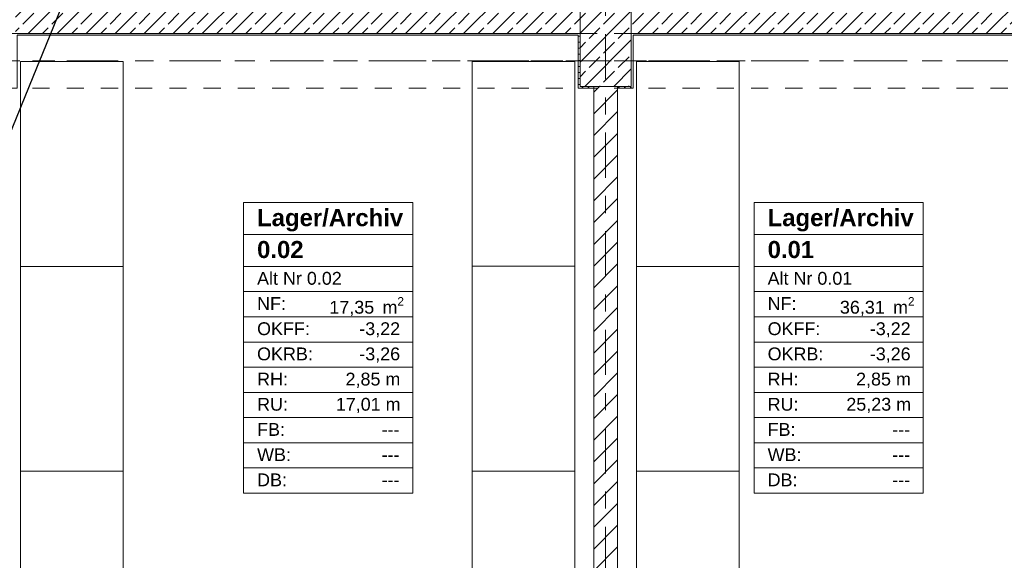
# Model space of a CAD drawing. Header units: metres. Extents: x -3.6 to 84.5, y -11 to 16.8.
# Tile 73 of 78: x 51.1 to 56.9, y 10.2 to 13.4. Entities that reach past the tile are written whole.
import ezdxf

# ---------------------------------------------------------------- set-up
doc = ezdxf.new("R2010")
doc.units = ezdxf.units.M
doc.header["$MEASUREMENT"] = 0
for name, pattern in [('Achse', [0.2, 0.1, -0.05, 0, -0.05]), ('Strichlinie doppelt', [0.546806, 0.264583, -0.105833, 0.070556, -0.105833]), ('Untersicht', [0.1, 0.075, -0.025]), ('Wipeout_Contour', [1, 0, -1])]:
    doc.linetypes.add(name, pattern=pattern)
for name, color, linetype in [('152 - Bemaßung_ Beschriftung.Ausbau', 7, 'Continuous'), ('401 - Zone.Raum_ Raumbegrenzung_ Whg.', 7, 'Continuous'), ('451 - Universal.Achsen Raster', 7, 'Continuous'), ('604 - Struktur.Wand Aussen', 7, 'Continuous'), ('605 - Struktur.Wand Innen', 7, 'Continuous'), ('607 - Struktur.Stütze', 7, 'Continuous'), ('608 - Struktur.Träger', 7, 'Continuous'), ('650 - Abdeckung.Fußboden Aufbau', 7, 'Continuous'), ('701 - Einrichtung.Möbel', 7, 'Continuous')]:
    doc.layers.add(name, color=color, linetype=linetype)
doc.styles.add('ERSTELLTER_STIL_1', font='arial.ttf')
doc.styles.add('ERSTELLTER_STIL_2', font='txt')
doc.dimstyles.new('ERSTELLTER_STIL__1', dxfattribs={"dimtxt": 0.1, "dimasz": 0.0532, "dimexe": 0.18, "dimexo": 0.0625, "dimgap": 0, "dimtad": 1, "dimtih": 1, "dimtoh": 1, "dimzin": 0, "dimdsep": 46, "dimtxsty": 'ERSTELLTER_STIL_2', "dimblk": 'ARROWHEAD_2', "dimblk1": 'ARROWHEAD_2', "dimblk2": 'ARROWHEAD_2', "dimcen": 0.09, "dimse1": 1, "dimse2": 1, "dimclrd": 7, "dimclre": 7, "dimclrt": 7, "dimazin": 0, "dimtfac": 1, "dimtdec": 4, "dimtmove": 0, "dimatfit": 3, "dimfxl": 1, "dimtolj": 1, "dimtzin": 0, "dimarcsym": 0})
doc.dimstyles.new('ERSTELLTER_STIL__3', dxfattribs={"dimtxt": 0.1, "dimasz": 0.0532, "dimexe": 0.18, "dimexo": 0.0625, "dimgap": 0, "dimtad": 1, "dimzin": 0, "dimdsep": 46, "dimtxsty": 'ERSTELLTER_STIL_2', "dimblk": 'ARROWHEAD_2', "dimblk1": 'ARROWHEAD_2', "dimblk2": 'ARROWHEAD_2', "dimcen": 0.09, "dimse1": 1, "dimse2": 1, "dimclrd": 7, "dimclre": 7, "dimclrt": 7, "dimazin": 0, "dimtfac": 1, "dimtdec": 4, "dimtmove": 0, "dimatfit": 3, "dimfxl": 1, "dimtolj": 1, "dimtzin": 0, "dimarcsym": 0})
doc.dimstyles.new('ERSTELLTER_STIL__6', dxfattribs={"dimtxt": 0.18, "dimasz": 0.03648, "dimexe": 0.18, "dimexo": 0.0625, "dimgap": 0, "dimtad": 0, "dimtih": 1, "dimtoh": 1, "dimdec": 4, "dimzin": 0, "dimdsep": 46, "dimcen": 0.09, "dimadec": 0, "dimazin": 0, "dimtfac": 1, "dimtdec": 4, "dimtmove": 0, "dimatfit": 3, "dimldrblk": 'ARROWHEAD_11', "dimfxl": 1, "dimtolj": 1, "dimtzin": 0, "dimarcsym": 0})
pattern_1 = [(45, (0, 0), (-0.01767767, 0.01767767), [0, -0.025])]
pattern_2 = [(45, (0, 0), (-0.08485281, 0.08485281), []), (45, (-0.04243, 0.04243), (-0.08485281, 0.08485281), [0.09, -0.03])]

# ---------------------------------------------------------------- blocks, each defined once
blk = doc.blocks.new('ARROWHEAD_11')
at = {"color": 0, "linetype": 'Continuous', "lineweight": 0}
blk.add_line((0, 0), (-1, 0), dxfattribs=at)
at = {"color": 0, "linetype": 'Continuous', "lineweight": 0, "const_width": 0.25, "flags": 128}
blk.add_lwpolyline([(-0.125, 0, 1), (0.125, 0, 1)], format="xyb", close=True, dxfattribs=at)
blk = doc.blocks.new('*D101')
at = {"layer": '152 - Bemaßung_ Beschriftung.Ausbau', "color": 7, "linetype": 'Continuous', "lineweight": 5}
for p, q in [((63.4875, 13.31), (63.3825, 13.31)), ((63.4, 13.3302), (63.47, 13.2898)), ((63.435, 8.255), (63.435, 13.31)), ((63.4875, 8.255), (63.3825, 8.255)), ((63.4, 8.2752), (63.47, 8.2348))]:
    blk.add_line(p, q, dxfattribs=at)
at = {"layer": '152 - Bemaßung_ Beschriftung.Ausbau', "color": 7, "lineweight": 5, "insert": (63.4344, 10.6244), "char_height": 0.1, "attachment_point": 7, "rotation": 90, "style": 'ERSTELLTER_STIL_2'}
blk.add_mtext('\\A1;{\\pql;\\fArial|b0|i0|c0|p38;5,05\\fArial|b0|i0|c0|p38;\\A1{\\H.66x;\\S5^  ;}}', dxfattribs=at)
blk = doc.blocks.new('ARROWHEAD_2')
at = {"color": 0, "linetype": 'Continuous', "lineweight": 0}
for p, q in [((0, 0), (-1, 0)), ((-0.38, -0.66), (0.38, 0.66))]:
    blk.add_line(p, q, dxfattribs=at)
blk = doc.blocks.new('*D102')
at = {"layer": '152 - Bemaßung_ Beschriftung.Ausbau', "color": 7, "linetype": 'Continuous', "lineweight": 5}
for p, q in [((63.4, 13.7152), (63.47, 13.6748)), ((63.4875, 13.695), (63.3825, 13.695)), ((63.435, 13.31), (63.435, 13.695)), ((63.4875, 13.31), (63.3825, 13.31)), ((63.4, 13.3302), (63.47, 13.2898))]:
    blk.add_line(p, q, dxfattribs=at)
at = {"layer": '152 - Bemaßung_ Beschriftung.Ausbau', "color": 7, "lineweight": 5, "char_height": 0.1, "attachment_point": 7, "rotation": 90, "style": 'ERSTELLTER_STIL_2'}
for s, insert in [('\\A1;{\\pql;\\fArial|b0|i0|c0|p38;38\\fArial|b0|i0|c0|p38;\\A1{\\H.66x;\\S5^  ;}}', (63.4167, 13.4016)), ('\\A1;{\\pql;\\fArial|b0|i0|c0|p38;11}', (63.4255, 13.6843))]:
    blk.add_mtext(s, dxfattribs=dict(at, insert=insert))
blk = doc.blocks.new('*D276')
at = {"layer": '152 - Bemaßung_ Beschriftung.Ausbau', "color": 7, "linetype": 'Continuous', "lineweight": 5}
for p, q in [((51.0202, 15.39), (50.9798, 15.32)), ((51, 15.3025), (51, 15.4075)), ((54.4802, 15.39), (54.4398, 15.32)), ((54.46, 15.3025), (54.46, 15.4075)), ((51, 15.355), (54.46, 15.355))]:
    blk.add_line(p, q, dxfattribs=at)
at = {"layer": '152 - Bemaßung_ Beschriftung.Ausbau', "color": 7, "lineweight": 5, "char_height": 0.1, "attachment_point": 7, "style": 'ERSTELLTER_STIL_2'}
for s, insert in [('\\A1;{\\pql;\\fArial|b0|i0|c0|p38;3,46}', (52.5211, 15.375)), ('\\A1;{\\pql;\\fArial|b0|i0|c0|p38;14}', (54.288, 15.375))]:
    blk.add_mtext(s, dxfattribs=dict(at, insert=insert))
blk = doc.blocks.new('*D277')
at = {"layer": '152 - Bemaßung_ Beschriftung.Ausbau', "color": 7, "linetype": 'Continuous', "lineweight": 5}
for p, q in [((54.4802, 15.39), (54.4398, 15.32)), ((54.46, 15.3025), (54.46, 15.4075)), ((54.6202, 15.39), (54.5798, 15.32)), ((54.6, 15.3025), (54.6, 15.4075)), ((54.46, 15.355), (54.6, 15.355))]:
    blk.add_line(p, q, dxfattribs=at)
blk = doc.blocks.new('*D278')
at = {"layer": '152 - Bemaßung_ Beschriftung.Ausbau', "color": 7, "linetype": 'Continuous', "lineweight": 5}
for p, q in [((54.6202, 15.39), (54.5798, 15.32)), ((54.6, 15.3025), (54.6, 15.4075)), ((61.8902, 15.39), (61.8498, 15.32)), ((61.87, 15.3025), (61.87, 15.4075)), ((54.6, 15.355), (61.87, 15.355))]:
    blk.add_line(p, q, dxfattribs=at)
at = {"layer": '152 - Bemaßung_ Beschriftung.Ausbau', "color": 7, "lineweight": 5, "insert": (58.102, 15.375), "char_height": 0.1, "attachment_point": 7, "style": 'ERSTELLTER_STIL_2'}
blk.add_mtext('\\A1;{\\pql;\\fArial|b0|i0|c0|p38;7,27}', dxfattribs=at)

msp = doc.modelspace()

# ---------------------------------------------------------------- hatches: boundary and pattern name
at = {"layer": '604 - Struktur.Wand Aussen', "linetype": 'Continuous', "lineweight": 0, "true_color": 0x000000}
h = msp.add_hatch(dxfattribs=at)
h.set_pattern_fill('Beton__Stahlbeton_0001', color=18, style=0, pattern_type=2)
h.set_pattern_definition(pattern_2)
h.paths.add_polyline_path([(50.93, 13.695), (50.93, 13.45), (51.08, 13.45), (51.08, 13.31), (54.38, 13.31), (54.38, 13.45), (54.68, 13.45), (54.68, 13.31), (57.98, 13.31), (57.98, 13.45), (58.28, 13.45), (58.28, 13.31), (61.58, 13.31), (61.58, 13.45), (61.87, 13.45), (61.87, 13.695)])
h = msp.add_hatch(dxfattribs=at)
h.set_pattern_fill('Gips_0001', color=18, style=0, pattern_type=2)
h.set_pattern_definition(pattern_1)
h.paths.add_polyline_path([(51.09, 13.3), (54.37, 13.3), (54.37, 13.31), (51.09, 13.31)])
h = msp.add_hatch(dxfattribs=at)
h.set_pattern_fill('Gips_0001', color=18, style=0, pattern_type=2)
h.set_pattern_definition(pattern_1)
h.paths.add_polyline_path([(54.69, 13.31), (54.69, 13.3), (57.97, 13.3), (57.97, 13.31)])
at = {"layer": '607 - Struktur.Stütze', "linetype": 'Continuous', "lineweight": 0, "true_color": 0x000000}
h = msp.add_hatch(dxfattribs=at)
h.set_pattern_fill('Gips_0001', color=18, style=0, pattern_type=2)
h.set_pattern_definition(pattern_1)
h.paths.add_polyline_path([(54.37, 13.3), (54.38, 13.3), (54.38, 13.31), (54.37, 13.31)])
h = msp.add_hatch(dxfattribs=at)
h.set_pattern_fill('Gips_0001', color=18, style=0, pattern_type=2)
h.set_pattern_definition(pattern_1)
h.paths.add_polyline_path([(54.68, 13.3), (54.69, 13.3), (54.69, 13.31), (54.68, 13.31)])

# ---------------------------------------------------------------- linework, layer by layer
at = {"layer": '401 - Zone.Raum_ Raumbegrenzung_ Whg.', "color": 7, "linetype": 'Continuous', "lineweight": 9}
for p, q in [((53.4022, 12.32), (52.414, 12.32)), ((52.414, 12.32), (52.414, 10.6209)), ((52.414, 12.32), (53.4022, 12.32)), ((52.414, 12.1334), (52.414, 12.32)), ((53.4022, 10.6209), (53.4022, 12.32)), ((53.4022, 12.32), (53.4022, 12.1334)), ((56.3862, 12.32), (55.398, 12.32)), ((55.398, 12.32), (55.398, 10.6209)), ((55.398, 12.32), (56.3862, 12.32)), ((55.398, 12.1334), (55.398, 12.32)), ((56.3862, 10.6209), (56.3862, 12.32)), ((56.3862, 12.32), (56.3862, 12.1334)), ((53.4022, 12.1334), (52.414, 12.1334)), ((52.414, 12.1334), (53.4022, 12.1334)), ((52.414, 11.9468), (52.414, 12.1334)), ((53.4022, 12.1334), (53.4022, 11.9468)), ((56.3862, 12.1334), (55.398, 12.1334)), ((55.398, 12.1334), (56.3862, 12.1334)), ((55.398, 11.9468), (55.398, 12.1334)), ((56.3862, 12.1334), (56.3862, 11.9468)), ((53.4022, 11.9468), (52.414, 11.9468)), ((52.414, 11.9468), (53.4022, 11.9468)), ((52.414, 11.7994), (52.414, 11.9468)), ((53.4022, 11.9468), (53.4022, 11.7994)), ((56.3862, 11.9468), (55.398, 11.9468)), ((55.398, 11.9468), (56.3862, 11.9468)), ((55.398, 11.7994), (55.398, 11.9468)), ((56.3862, 11.9468), (56.3862, 11.7994)), ((53.4022, 11.7994), (52.414, 11.7994)), ((52.414, 11.7994), (53.4022, 11.7994)), ((52.414, 11.6521), (52.414, 11.7994)), ((53.4022, 11.7994), (53.4022, 11.6521)), ((56.3862, 11.7994), (55.398, 11.7994)), ((55.398, 11.7994), (56.3862, 11.7994)), ((55.398, 11.6521), (55.398, 11.7994)), ((56.3862, 11.7994), (56.3862, 11.6521)), ((53.4022, 11.6521), (52.414, 11.6521)), ((52.414, 11.6521), (53.4022, 11.6521)), ((52.414, 11.5048), (52.414, 11.6521)), ((53.4022, 11.6521), (53.4022, 11.5048)), ((56.3862, 11.6521), (55.398, 11.6521)), ((55.398, 11.6521), (56.3862, 11.6521)), ((55.398, 11.5048), (55.398, 11.6521)), ((56.3862, 11.6521), (56.3862, 11.5048)), ((53.4022, 11.5048), (52.414, 11.5048)), ((52.414, 11.5048), (53.4022, 11.5048)), ((52.414, 11.3575), (52.414, 11.5048)), ((53.4022, 11.5048), (53.4022, 11.3575)), ((56.3862, 11.5048), (55.398, 11.5048)), ((55.398, 11.5048), (56.3862, 11.5048)), ((55.398, 11.3575), (55.398, 11.5048)), ((56.3862, 11.5048), (56.3862, 11.3575)), ((53.4022, 11.3575), (52.414, 11.3575)), ((52.414, 11.3575), (53.4022, 11.3575)), ((52.414, 11.2102), (52.414, 11.3575)), ((53.4022, 11.3575), (53.4022, 11.2102)), ((56.3862, 11.3575), (55.398, 11.3575)), ((55.398, 11.3575), (56.3862, 11.3575)), ((55.398, 11.2102), (55.398, 11.3575)), ((56.3862, 11.3575), (56.3862, 11.2102)), ((53.4022, 11.2102), (52.414, 11.2102)), ((52.414, 11.2102), (53.4022, 11.2102)), ((52.414, 11.0628), (52.414, 11.2102)), ((53.4022, 11.2102), (53.4022, 11.0628)), ((56.3862, 11.2102), (55.398, 11.2102)), ((55.398, 11.2102), (56.3862, 11.2102)), ((55.398, 11.0628), (55.398, 11.2102)), ((56.3862, 11.2102), (56.3862, 11.0628)), ((53.4022, 11.0628), (52.414, 11.0628)), ((52.414, 11.0628), (53.4022, 11.0628)), ((52.414, 10.9155), (52.414, 11.0628)), ((53.4022, 11.0628), (53.4022, 10.9155)), ((56.3862, 11.0628), (55.398, 11.0628)), ((55.398, 11.0628), (56.3862, 11.0628)), ((55.398, 10.9155), (55.398, 11.0628)), ((56.3862, 11.0628), (56.3862, 10.9155)), ((53.4022, 10.9155), (52.414, 10.9155)), ((52.414, 10.9155), (53.4022, 10.9155)), ((52.414, 10.7682), (52.414, 10.9155)), ((53.4022, 10.9155), (53.4022, 10.7682)), ((56.3862, 10.9155), (55.398, 10.9155)), ((55.398, 10.9155), (56.3862, 10.9155)), ((55.398, 10.7682), (55.398, 10.9155)), ((56.3862, 10.9155), (56.3862, 10.7682)), ((53.4022, 10.7682), (52.414, 10.7682)), ((52.414, 10.7682), (53.4022, 10.7682)), ((52.414, 10.6209), (52.414, 10.7682)), ((53.4022, 10.7682), (53.4022, 10.6209)), ((56.3862, 10.7682), (55.398, 10.7682)), ((55.398, 10.7682), (56.3862, 10.7682)), ((55.398, 10.6209), (55.398, 10.7682)), ((56.3862, 10.7682), (56.3862, 10.6209)), ((52.414, 10.6209), (53.4022, 10.6209)), ((53.4022, 10.6209), (52.414, 10.6209)), ((55.398, 10.6209), (56.3862, 10.6209)), ((56.3862, 10.6209), (55.398, 10.6209))]:
    msp.add_line(p, q, dxfattribs=at)
at = {"layer": '604 - Struktur.Wand Aussen', "color": 7, "linetype": 'Continuous', "lineweight": 18}
for p, q in [((51.08, 13.31), (54.38, 13.31)), ((54.68, 13.31), (57.98, 13.31))]:
    msp.add_line(p, q, dxfattribs=at)
at = {"layer": '604 - Struktur.Wand Aussen', "color": 7, "linetype": 'Continuous', "lineweight": 13, "flags": 128}
for points in [[(51.09, 13.3), (54.37, 13.3)], [(54.69, 13.3), (57.97, 13.3)]]:
    msp.add_lwpolyline(points, dxfattribs=at)
at = {"layer": '608 - Struktur.Träger', "color": 7, "linetype": 'Untersicht', "lineweight": 13}
msp.add_line((50.78, 13.31), (61.88, 13.31), dxfattribs=at)

# ---------------------------------------------------------------- texts
at = {"layer": '401 - Zone.Raum_ Raumbegrenzung_ Whg.', "color": 7, "lineweight": 9, "attachment_point": 1}
for s, insert, char_height, style in [('\\A1;{\\pqj;\\pt0;\\fArial|b1|i0|c0|p38;Lager/Archiv}', (52.4926, 12.2824), 0.1, 'ERSTELLTER_STIL_1'), ('\\A1;{\\pqj;\\pt0;\\fArial|b1|i0|c0|p38;}', (53.3237, 12.3053), 0.1, 'ERSTELLTER_STIL_1'), ('\\A1;{\\pqj;\\pt0;\\fArial|b1|i0|c0|p38;Lager/Archiv}', (55.4766, 12.2824), 0.1, 'ERSTELLTER_STIL_1'), ('\\A1;{\\pqj;\\pt0;\\fArial|b1|i0|c0|p38;}', (56.3077, 12.3053), 0.1, 'ERSTELLTER_STIL_1'), ('\\A1;{\\pql;\\pt0;\\fArial|b1|i0|c0|p38;0.02}', (52.4926, 12.0958), 0.1, 'ERSTELLTER_STIL_1'), ('\\A1;{\\pqj;\\pt0;\\fArial|b1|i0|c0|p38;}', (53.3237, 12.1186), 0.1, 'ERSTELLTER_STIL_1'), ('\\A1;{\\pql;\\pt0;\\fArial|b1|i0|c0|p38;0.01}', (55.4766, 12.0958), 0.1, 'ERSTELLTER_STIL_1'), ('\\A1;{\\pqj;\\pt0;\\fArial|b1|i0|c0|p38;}', (56.3077, 12.1186), 0.1, 'ERSTELLTER_STIL_1'), ('\\A1;{\\pqj;\\pt0;\\fArial|b0|i0|c0|p38;Alt Nr 0.02}', (52.4926, 11.9149), 0.075, 'ERSTELLTER_STIL_2'), ('\\A1;{\\pqj;\\pt0;\\fArial|b0|i0|c0|p38;}', (53.3237, 11.932), 0.075, 'ERSTELLTER_STIL_2'), ('\\A1;{\\pqj;\\pt0;\\fArial|b0|i0|c0|p38;Alt Nr 0.01}', (55.4766, 11.9149), 0.075, 'ERSTELLTER_STIL_2'), ('\\A1;{\\pqj;\\pt0;\\fArial|b0|i0|c0|p38;}', (56.3077, 11.932), 0.075, 'ERSTELLTER_STIL_2'), ('\\A1;{\\pqj;\\pt0;\\fArial|b0|i0|c0|p38;NF: }', (52.4926, 11.7676), 0.075, 'ERSTELLTER_STIL_2'), ('\\A1;{\\pqj;\\pt0;\\fArial|b0|i0|c0|p38;NF: }', (55.4766, 11.7676), 0.075, 'ERSTELLTER_STIL_2'), ('\\A1;{\\pql;\\pt0,0.05;\\fArial|b0|i0|c0|p38;17,35\\fArial|b0|i0|c0|p38;\\A1{\\H.66x;\\S^  ;}\\fArial|b0|i0|c0|p38; m\\fArial|b0|i0|c0|p38;\\A1{\\H.66x;\\S2^  ;}}', (52.9151, 11.7676), 0.075, 'ERSTELLTER_STIL_2'), ('\\A1;{\\pql;\\pt0,0.05;\\fArial|b0|i0|c0|p38;36,31\\fArial|b0|i0|c0|p38;\\A1{\\H.66x;\\S^  ;}\\fArial|b0|i0|c0|p38; m\\fArial|b0|i0|c0|p38;\\A1{\\H.66x;\\S2^  ;}}', (55.8991, 11.7676), 0.075, 'ERSTELLTER_STIL_2'), ('\\A1;{\\pqj;\\pt0;\\fArial|b0|i0|c0|p38;OKFF: }', (52.4926, 11.6203), 0.075, 'ERSTELLTER_STIL_2'), ('\\A1;{\\pqj;\\pt0;\\fArial|b0|i0|c0|p38;-3,22}', (53.0898, 11.6203), 0.075, 'ERSTELLTER_STIL_2'), ('\\A1;{\\pqj;\\pt0;\\fArial|b0|i0|c0|p38;OKFF: }', (55.4766, 11.6203), 0.075, 'ERSTELLTER_STIL_2'), ('\\A1;{\\pqj;\\pt0;\\fArial|b0|i0|c0|p38;-3,22}', (56.0738, 11.6203), 0.075, 'ERSTELLTER_STIL_2'), ('\\A1;{\\pqj;\\pt0;\\fArial|b0|i0|c0|p38;OKRB: }', (52.4926, 11.4729), 0.075, 'ERSTELLTER_STIL_2'), ('\\A1;{\\pqj;\\pt0;\\fArial|b0|i0|c0|p38;-3,26}', (53.0898, 11.4729), 0.075, 'ERSTELLTER_STIL_2'), ('\\A1;{\\pqj;\\pt0;\\fArial|b0|i0|c0|p38;OKRB: }', (55.4766, 11.4729), 0.075, 'ERSTELLTER_STIL_2'), ('\\A1;{\\pqj;\\pt0;\\fArial|b0|i0|c0|p38;-3,26}', (56.0738, 11.4729), 0.075, 'ERSTELLTER_STIL_2'), ('\\A1;{\\pqj;\\pt0;\\fArial|b0|i0|c0|p38;RH: }', (52.4926, 11.3256), 0.075, 'ERSTELLTER_STIL_2'), ('\\A1;{\\pqj;\\pt0;\\fArial|b0|i0|c0|p38;2,85 m}', (53.0096, 11.3256), 0.075, 'ERSTELLTER_STIL_2'), ('\\A1;{\\pqj;\\pt0;\\fArial|b0|i0|c0|p38;RH: }', (55.4766, 11.3256), 0.075, 'ERSTELLTER_STIL_2'), ('\\A1;{\\pqj;\\pt0;\\fArial|b0|i0|c0|p38;2,85 m}', (55.9936, 11.3256), 0.075, 'ERSTELLTER_STIL_2'), ('\\A1;{\\pqj;\\pt0;\\fArial|b0|i0|c0|p38;RU: }', (52.4926, 11.1783), 0.075, 'ERSTELLTER_STIL_2'), ('\\A1;{\\pqj;\\pt0;\\fArial|b0|i0|c0|p38;17,01 m}', (52.9527, 11.1783), 0.075, 'ERSTELLTER_STIL_2'), ('\\A1;{\\pqj;\\pt0;\\fArial|b0|i0|c0|p38;RU: }', (55.4766, 11.1783), 0.075, 'ERSTELLTER_STIL_2'), ('\\A1;{\\pqj;\\pt0;\\fArial|b0|i0|c0|p38;25,23 m}', (55.9367, 11.1783), 0.075, 'ERSTELLTER_STIL_2'), ('\\A1;{\\pqj;\\pt0;\\fArial|b0|i0|c0|p38;FB: }', (52.4926, 11.031), 0.075, 'ERSTELLTER_STIL_2'), ('\\A1;{\\pqj;\\pt0;\\fArial|b0|i0|c0|p38;FB: }', (55.4766, 11.031), 0.075, 'ERSTELLTER_STIL_2'), ('\\A1;{\\pqj;\\pt0;\\fArial|b0|i0|c0|p38;---}', (53.2208, 11.031), 0.075, 'ERSTELLTER_STIL_2'), ('\\A1;{\\pqj;\\pt0;\\fArial|b0|i0|c0|p38;---}', (56.2048, 11.031), 0.075, 'ERSTELLTER_STIL_2'), ('\\A1;{\\pqj;\\pt0;\\fArial|b0|i0|c0|p38;WB: }', (52.4926, 10.8836), 0.075, 'ERSTELLTER_STIL_2'), ('\\A1;{\\pqj;\\pt0;\\fArial|b0|i0|c0|p38;WB: }', (55.4766, 10.8836), 0.075, 'ERSTELLTER_STIL_2'), ('\\A1;{\\pqj;\\pt0;\\fArial|b0|i0|c0|p38;---}', (53.2208, 10.8836), 0.075, 'ERSTELLTER_STIL_2'), ('\\A1;{\\pqj;\\pt0;\\fArial|b0|i0|c0|p38;---}', (56.2048, 10.8836), 0.075, 'ERSTELLTER_STIL_2'), ('\\A1;{\\pqj;\\pt0;\\fArial|b0|i0|c0|p38;DB: }', (52.4926, 10.7363), 0.075, 'ERSTELLTER_STIL_2'), ('\\A1;{\\pqj;\\pt0;\\fArial|b0|i0|c0|p38;DB: }', (55.4766, 10.7363), 0.075, 'ERSTELLTER_STIL_2'), ('\\A1;{\\pqj;\\pt0;\\fArial|b0|i0|c0|p38;---}', (53.2208, 10.7363), 0.075, 'ERSTELLTER_STIL_2'), ('\\A1;{\\pqj;\\pt0;\\fArial|b0|i0|c0|p38;---}', (56.2048, 10.7363), 0.075, 'ERSTELLTER_STIL_2')]:
    msp.add_mtext(s, dxfattribs=dict(at, insert=insert, char_height=char_height, style=style))

# ---------------------------------------------------------------- dimensions: what is measured, and where the dimension line sits
at = {"layer": '152 - Bemaßung_ Beschriftung.Ausbau', "color": 7, "linetype": 'Continuous', "lineweight": 5}
for base, p1, p2, picture, middle in [((63.435025, 13.695), (56.3999944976, 13.31), (56.6074944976, 13.695), '*D102', (63.3650249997, 13.6128662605)), ((63.435025, 13.31), (58.1299889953, 8.255), (56.3999944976, 13.31), '*D101', (63.3650249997, 10.8893704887))]:
    dim = msp.add_linear_dim(base=base, p1=p1, p2=p2, angle=90, dimstyle='ERSTELLTER_STIL__3', dxfattribs=at)
    dim.commit()
    dim.dimension.update_dxf_attribs({"geometry": picture, "text_midpoint": middle, "dimtype": 160, "text_rotation": 90})

# ---------------------------------------------------------------- wipeouts: each hides what was drawn before it
at = {"color": 254, "linetype": 'Wipeout_Contour', "lineweight": 0, "ltscale": 209.211656}
msp.add_wipeout([(51.71, 10.7496), (51.11, 10.7496), (51.11, 8.354), (51.71, 8.354)], dxfattribs=at).dxf.layer = '701 - Einrichtung.Möbel'
at = {"color": 254, "linetype": 'Wipeout_Contour', "lineweight": 0, "ltscale": 219.600865}
msp.add_wipeout([(53.75, 10.75), (53.75, 8.3544), (54.35, 8.3544), (54.35, 10.75)], dxfattribs=at).dxf.layer = '701 - Einrichtung.Möbel'
at = {"color": 254, "linetype": 'Wipeout_Contour', "lineweight": 0, "ltscale": 223.382316}
msp.add_wipeout([(55.31, 10.7496), (54.71, 10.7496), (54.71, 8.354), (55.31, 8.354)], dxfattribs=at).dxf.layer = '701 - Einrichtung.Möbel'

# ---------------------------------------------------------------- next in the draw order: linework, layer by layer
at = {"layer": '701 - Einrichtung.Möbel', "color": 7, "linetype": 'Continuous', "lineweight": 5, "flags": 128}
for points in [[(51.71, 10.7496), (51.71, 8.354), (51.11, 8.354), (51.11, 10.7496)], [(53.75, 10.75), (53.75, 8.3544), (54.35, 8.3544), (54.35, 10.75)], [(55.31, 10.7496), (55.31, 8.354), (54.71, 8.354), (54.71, 10.7496)]]:
    msp.add_lwpolyline(points, close=True, dxfattribs=at)

# ---------------------------------------------------------------- next in the draw order: wipeouts: each hides what was drawn before it
at = {"color": 254, "linetype": 'Wipeout_Contour', "lineweight": 0, "ltscale": 211.168618}
msp.add_wipeout([(51.71, 13.1451), (51.11, 13.1451), (51.11, 10.7496), (51.71, 10.7496)], dxfattribs=at).dxf.layer = '701 - Einrichtung.Möbel'
at = {"color": 254, "linetype": 'Wipeout_Contour', "lineweight": 0, "ltscale": 221.466271}
msp.add_wipeout([(53.75, 13.1455), (53.75, 10.75), (54.35, 10.75), (54.35, 13.1455)], dxfattribs=at).dxf.layer = '701 - Einrichtung.Möbel'
at = {"color": 254, "linetype": 'Wipeout_Contour', "lineweight": 0, "ltscale": 225.216387}
msp.add_wipeout([(55.31, 13.1451), (54.71, 13.1451), (54.71, 10.7496), (55.31, 10.7496)], dxfattribs=at).dxf.layer = '701 - Einrichtung.Möbel'

# ---------------------------------------------------------------- next in the draw order: linework, layer by layer
at = {"layer": '451 - Universal.Achsen Raster', "color": 160, "linetype": 'Strichlinie doppelt', "lineweight": 9, "true_color": 0x3232ff}
msp.add_line((64.935, 13.15), (-3.175, 13.15), dxfattribs=at)
at = {"layer": '608 - Struktur.Träger', "color": 7, "linetype": 'Achse', "lineweight": 9}
msp.add_line((50.78, 13.15), (61.88, 13.15), dxfattribs=at)
at = {"layer": '650 - Abdeckung.Fußboden Aufbau', "color": 7, "linetype": 'Continuous', "lineweight": 13, "flags": 128}
for points in [[(54.37, 8.255), (54.37, 8.51), (54.46, 8.51), (54.46, 12.99), (54.37, 12.99), (54.37, 13.3), (51.09, 13.3), (51.09, 12.99), (51, 12.99), (51, 8.51)], [(56.86, 8.125), (56.86, 8.255), (61.57, 8.255), (61.57, 8.51), (61.86, 8.51), (61.86, 12.99), (61.57, 12.99), (61.57, 13.3), (58.29, 13.3), (58.29, 12.99), (57.97, 12.99), (57.97, 13.3), (54.69, 13.3), (54.69, 12.99)], [(54.69, 12.99), (54.6, 12.99), (54.6, 8.51), (54.69, 8.51), (54.69, 8.255), (55.82, 8.255), (55.82, 8.125)]]:
    msp.add_lwpolyline(points, dxfattribs=at)
at = {"layer": '701 - Einrichtung.Möbel', "color": 7, "linetype": 'Continuous', "lineweight": 5}
for p, q in [((51.71, 11.9473), (51.11, 11.9473)), ((53.75, 11.9478), (54.35, 11.9478)), ((55.31, 11.9473), (54.71, 11.9473))]:
    msp.add_line(p, q, dxfattribs=at)
at = {"layer": '701 - Einrichtung.Möbel', "color": 7, "linetype": 'Continuous', "lineweight": 5, "flags": 128}
for points in [[(51.71, 13.1451), (51.71, 10.7496), (51.11, 10.7496), (51.11, 13.1451)], [(53.75, 13.1455), (53.75, 10.75), (54.35, 10.75), (54.35, 13.1455)], [(55.31, 13.1451), (55.31, 10.7496), (54.71, 10.7496), (54.71, 13.1451)]]:
    msp.add_lwpolyline(points, close=True, dxfattribs=at)

# ---------------------------------------------------------------- next in the draw order: leaders
at = {"layer": '152 - Bemaßung_ Beschriftung.Ausbau', "color": 7, "linetype": 'Continuous', "lineweight": 9, "annotation_type": 0, "has_hookline": 1, "hookline_direction": 0, "text_width": 0.9653}
msp.add_leader([(50.9527, 12.4902), (51.746, 14.4341), (51.796, 14.4341)], dimstyle='ERSTELLTER_STIL__6', dxfattribs=at)

# ---------------------------------------------------------------- next in the draw order: wipeouts: each hides what was drawn before it
at = {"color": 254, "linetype": 'Wipeout_Contour', "lineweight": 0, "ltscale": 222.486533}
msp.add_wipeout([(54.6, 8.5), (54.6, 13), (54.46, 13), (54.46, 8.5)], dxfattribs=at).dxf.layer = '605 - Struktur.Wand Innen'

# ---------------------------------------------------------------- next in the draw order: hatches: boundary and pattern name
at = {"layer": '605 - Struktur.Wand Innen', "linetype": 'Continuous', "lineweight": 0, "true_color": 0x000000}
h = msp.add_hatch(dxfattribs=at)
h.set_pattern_fill('MW_Ziegel_0001', color=18, style=0, pattern_type=2)
h.set_pattern_definition([(45, (0, 0), (-0.06363961, 0.06363961), [])])
h.paths.add_polyline_path([(54.6, 8.5), (54.6, 13), (54.46, 13), (54.46, 8.5)])
at = {"layer": '607 - Struktur.Stütze', "linetype": 'Continuous', "lineweight": 0, "true_color": 0x000000}
h = msp.add_hatch(dxfattribs=at)
h.set_pattern_fill('Beton__Stahlbeton_0001', color=18, style=0, pattern_type=2)
h.set_pattern_definition(pattern_2)
h.paths.add_polyline_path([(54.38, 13), (54.68, 13), (54.68, 13.45), (54.38, 13.45)])
h = msp.add_hatch(dxfattribs=at)
h.set_pattern_fill('Gips_0001', color=18, style=0, pattern_type=2)
h.set_pattern_definition(pattern_1)
h.paths.add_polyline_path([(54.38, 13.3), (54.37, 13.3), (54.37, 12.99), (54.46, 12.99), (54.46, 13), (54.38, 13)])
h = msp.add_hatch(dxfattribs=at)
h.set_pattern_fill('Gips_0001', color=18, style=0, pattern_type=2)
h.set_pattern_definition(pattern_1)
h.paths.add_polyline_path([(54.6, 12.99), (54.69, 12.99), (54.69, 13.3), (54.68, 13.3), (54.68, 13), (54.6, 13)])

# ---------------------------------------------------------------- next in the draw order: linework, layer by layer
at = {"layer": '451 - Universal.Achsen Raster', "color": 160, "linetype": 'Strichlinie doppelt', "lineweight": 9, "true_color": 0x3232ff}
msp.add_line((54.53, -10.585), (54.53, 16.355), dxfattribs=at)
at = {"layer": '605 - Struktur.Wand Innen', "color": 7, "linetype": 'Continuous', "lineweight": 18, "flags": 128}
for points in [[(54.46, 13), (54.46, 8.5)], [(54.6, 8.5), (54.6, 13)]]:
    msp.add_lwpolyline(points, dxfattribs=at)
at = {"layer": '607 - Struktur.Stütze', "color": 7, "linetype": 'Continuous', "lineweight": 13, "flags": 128}
msp.add_lwpolyline([(54.38, 13), (54.68, 13), (54.68, 13.45), (54.38, 13.45)], close=True, dxfattribs=at)
at = {"layer": '607 - Struktur.Stütze', "color": 7, "linetype": 'Continuous', "lineweight": 5, "flags": 128}
for points in [[(54.37, 13.3), (54.37, 12.99), (54.46, 12.99)], [(54.6, 12.99), (54.69, 12.99), (54.69, 13.3)]]:
    msp.add_lwpolyline(points, dxfattribs=at)
at = {"layer": '608 - Struktur.Träger', "color": 7, "linetype": 'Untersicht', "lineweight": 13}
msp.add_line((50.78, 12.99), (61.88, 12.99), dxfattribs=at)

# ---------------------------------------------------------------- next in the draw order: dimensions: what is measured, and where the dimension line sits
at = {"layer": '152 - Bemaßung_ Beschriftung.Ausbau', "color": 7, "linetype": 'Continuous', "lineweight": 5}
for base, p1, p2, picture, middle in [((54.46, 15.355), (51, 10.75), (54.46, 10.75), '*D276', (52.651, 15.425)), ((61.87, 15.355), (54.6, 10.75), (61.87, 6.85), '*D278', (58.2318, 15.425)), ((54.6, 15.355), (54.46, 10.75), (54.6, 10.75), '*D277', (54.3642, 15.425))]:
    dim = msp.add_linear_dim(base=base, p1=p1, p2=p2, dimstyle='ERSTELLTER_STIL__1', dxfattribs=at)
    dim.commit()
    dim.dimension.update_dxf_attribs({"geometry": picture, "text_midpoint": middle, "dimtype": 160})

doc.saveas('drawing.dxf')
